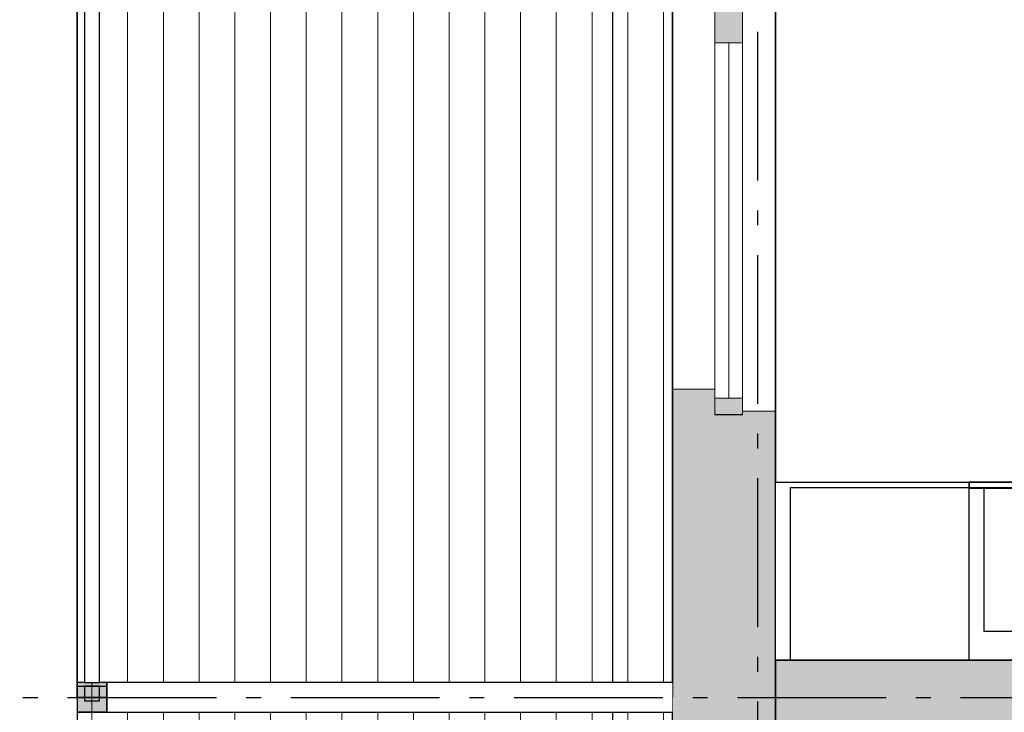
# Model space of a CAD drawing. Header units: millimetres. Extents: x 159314 to 204670, y 149478 to 189280.
# Tile 10 of 43: x 174060 to 177368, y 173044 to 175370. Entities that reach past the tile are written whole.
import ezdxf
from ezdxf.enums import TextEntityAlignment as Align

# ---------------------------------------------------------------- set-up
doc = ezdxf.new("R2010")
doc.units = ezdxf.units.MM
doc.header["$LTSCALE"] = 0.5
doc.header["$MEASUREMENT"] = 0
doc.set_wipeout_variables(frame=1)
for name, pattern in [('Akselinje', [1500, 1000, -200, 100, -200]), ('PLINE', [0]), ('Wipeout_Contour', [2000, 0, -2000])]:
    doc.linetypes.add(name, pattern=pattern)
for name, color, linetype in [('23-- Yttervegger (Skravur)(Nye konstruksjoner)', 7, 'Continuous'), ('23-- Yttervegger(Nye konstruksjoner)', 7, 'Continuous'), ('231- Bærende yttervegger (Skravur)(Nye konstruksjoner)', 7, 'Continuous'), ('231- Bærende yttervegger(Nye konstruksjoner)', 7, 'Continuous'), ('24-- Innervegger (Skravur)(Nye konstruksjoner)', 7, 'Continuous'), ('24-- Innervegger(Nye konstruksjoner)', 7, 'Continuous'), ('244- Vinduer_ dører_ foldevegger(Nye konstruksjoner)', 7, 'Continuous'), ('25-- Dekker(Nye konstruksjoner)', 7, 'Continuous'), ('26-- Yttertak(Nye konstruksjoner)', 7, 'Continuous'), ('273- Kjøkkeninnredning (Skravur)(Nye konstruksjoner)', 7, 'Continuous'), ('273- Kjøkkeninnredning(Nye konstruksjoner)', 7, 'Continuous'), ('822- Modullinjer(Nye konstruksjoner)', 7, 'Continuous'), ('862- M___Nettoareal(Nye konstruksjoner)', 7, 'Continuous'), ('862- M___Nettoareal(Polylinje)(Nye konstruksjoner)', 7, 'Continuous'), ('862- M___Nettoareal(Tekst)(Nye konstruksjoner)', 7, 'Continuous')]:
    doc.layers.add(name, color=color, linetype=linetype)
for name, color, linetype, lineweight in [('234- Vinduer_ dører_ porter(Nye konstruksjoner)', 7, 'Continuous', 0), ('235- Utvendig kledning og overflate(Nye konstruksjoner)', 7, 'Continuous', 0), ('236- Innvendig kledning og overflate(Nye konstruksjoner)', 7, 'Continuous', 0), ('255- Gulvoverflate(Nye konstruksjoner)', 7, 'Continuous', 0)]:
    doc.layers.add(name, color=color, linetype=linetype, lineweight=lineweight)
doc.styles.add('GENERATED_STYLE_1', font='arial.ttf')
doc.styles.add('GENERATED_STYLE_4', font='arialbd.ttf')

# ---------------------------------------------------------------- blocks, each defined once
blk = doc.blocks.new('Balkong_102_5_1', base_point=(175569.1, 170001.1))
at = {"layer": '862- M___Nettoareal(Polylinje)(Nye konstruksjoner)', "linetype": 'PLINE', "flags": 128}
blk.add_lwpolyline([(174252.9, 173043.7), (174252.9, 168193.7), (176252.9, 168193.7), (176252.9, 173043.7)], close=True, dxfattribs=at)
at = {"layer": '862- M___Nettoareal(Tekst)(Nye konstruksjoner)', "insert": (175073.5, 169925.3), "char_height": 150, "attachment_point": 1, "style": 'GENERATED_STYLE_1'}
blk.add_mtext('\\A1;{\\pql;\\pt0,24100;\\fArial|b0|i0|c0|p0;\\W1.000000;9,7\\fArial|b0|i0|c0|p0;\\W1.000000;\\A1{\\H.66x;\\S^  ;}\\fArial|b0|i0|c0|p0;\\W1.000000; m\\fArial|b0|i0|c0|p0;\\W1.000000;\\A1{\\H.66x;\\S2^  ;}}', dxfattribs=at)
at = {"layer": '862- M___Nettoareal(Tekst)(Nye konstruksjoner)', "style": 'GENERATED_STYLE_1'}
for tag, height, p in [('DUMMY_861', 200, (176064.7, 170276.1)), ('ROOM_NAME', 200, (175073.5, 170230.3)), ('DUMMY_862', 150, (175073.5, 169961.8))]:
    blk.add_attdef(tag, text='', height=height, dxfattribs=at).set_placement(p, align=Align.TOP_LEFT)
blk = doc.blocks.new('Balkong_102_6_1', base_point=(175569.1, 176186))
at = {"layer": '862- M___Nettoareal(Polylinje)(Nye konstruksjoner)', "linetype": 'PLINE', "flags": 128}
blk.add_lwpolyline([(174252.9, 173131.2), (176252.9, 173131.2), (176252.9, 177993.4), (174252.9, 177993.4)], close=True, dxfattribs=at)
at = {"layer": '862- M___Nettoareal(Tekst)(Nye konstruksjoner)', "insert": (175073.5, 176110.3), "char_height": 150, "attachment_point": 1, "style": 'GENERATED_STYLE_1'}
blk.add_mtext('\\A1;{\\pql;\\pt0,24100;\\fArial|b0|i0|c0|p0;\\W1.000000;9,7\\fArial|b0|i0|c0|p0;\\W1.000000;\\A1{\\H.66x;\\S^  ;}\\fArial|b0|i0|c0|p0;\\W1.000000; m\\fArial|b0|i0|c0|p0;\\W1.000000;\\A1{\\H.66x;\\S2^  ;}}', dxfattribs=at)
at = {"layer": '862- M___Nettoareal(Tekst)(Nye konstruksjoner)', "style": 'GENERATED_STYLE_1'}
for tag, height, p in [('DUMMY_861', 200, (176064.7, 176461)), ('ROOM_NAME', 200, (175073.5, 176415.3)), ('DUMMY_862', 150, (175073.5, 176146.7))]:
    blk.add_attdef(tag, text='', height=height, dxfattribs=at).set_placement(p, align=Align.TOP_LEFT)
blk = doc.blocks.new('Leilighet 5_102_9_1', base_point=(175190.7, 178886))
at = {"layer": '862- M___Nettoareal(Polylinje)(Nye konstruksjoner)', "linetype": 'PLINE', "flags": 128}
blk.add_lwpolyline([(176598.9, 180733.7), (176598.9, 173218.7), (184098.9, 173218.7), (184098.9, 180733.7)], close=True, dxfattribs=at)
at = {"layer": '862- M___Nettoareal(Tekst)(Nye konstruksjoner)', "style": 'GENERATED_STYLE_1'}
for tag, height, p in [('DUMMY_861', 300, (176128.6, 179239.6)), ('ROOM_NAME', 300, (174252.9, 179171)), ('DUMMY_862', 150, (174252.9, 178768.2))]:
    blk.add_attdef(tag, text='', height=height, dxfattribs=at).set_placement(p, align=Align.TOP_LEFT)
blk = doc.blocks.new('Stue_kjøkken_101_12_1', base_point=(176102.4, 182916.1))
at = {"layer": '862- M___Nettoareal(Polylinje)(Nye konstruksjoner)', "linetype": 'PLINE', "flags": 128}
blk.add_lwpolyline([(176598.9, 180733.7), (176598.9, 176327.4), (176598.9, 173218.7), (179696.2, 173218.7), (179696.2, 175969), (180198.9, 175969), (180198.9, 180733.7)], close=True, dxfattribs=at)
at = {"layer": '862- M___Nettoareal(Tekst)(Nye konstruksjoner)', "style": 'GENERATED_STYLE_1'}
for tag, height, p in [('DUMMY_861', 200, (178936.5, 180040.3)), ('ROOM_NAME', 200, (177351, 179994.6)), ('DUMMY_862', 150, (177351, 179726))]:
    blk.add_attdef(tag, text='', height=height, dxfattribs=at).set_placement(p, align=Align.TOP_LEFT)
blk = doc.blocks.new('Vindu to-fags[10]_1')
at = {"layer": '23-- Yttervegger (Skravur)(Nye konstruksjoner)', "linetype": 'Continuous'}
for points in [[(176395.9, 175932.6), (176395.9, 175851.6), (176487.9, 175851.6), (176487.9, 175932.6)], [(176487.9, 175342.6), (176487.9, 175417.6), (176395.9, 175417.6), (176395.9, 175342.6)], [(176395.9, 175342.6), (176395.9, 175292.6), (176487.9, 175292.6), (176487.9, 175342.6)], [(176487.9, 174042.6), (176487.9, 174098.6), (176395.9, 174098.6), (176395.9, 174042.6)]]:
    blk.add_hatch(color=256, dxfattribs=at).paths.add_polyline_path(points)
at = {"layer": '234- Vinduer_ dører_ porter(Nye konstruksjoner)', "linetype": 'PLINE'}
for p, q in [((176395.9, 175932.6), (176395.9, 175851.6)), ((176487.9, 175851.6), (176487.9, 175932.6)), ((176598.9, 174055.6), (176598.9, 175919.6)), ((176252.9, 174129.6), (176252.9, 175845.6)), ((176395.9, 175851.6), (176487.9, 175851.6)), ((176395.9, 175851.6), (176395.9, 175417.6)), ((176441.9, 175417.6), (176441.9, 175851.6)), ((176487.9, 175417.6), (176487.9, 175851.6)), ((176487.9, 175417.6), (176395.9, 175417.6)), ((176395.9, 175417.6), (176395.9, 175342.6)), ((176487.9, 175342.6), (176487.9, 175417.6)), ((176395.9, 175342.6), (176395.9, 175292.6)), ((176487.9, 175292.6), (176487.9, 175342.6)), ((176395.9, 175292.6), (176487.9, 175292.6)), ((176395.9, 175292.6), (176395.9, 174098.6)), ((176441.9, 174098.6), (176441.9, 175292.6)), ((176487.9, 174098.6), (176487.9, 175292.6)), ((176487.9, 174098.6), (176395.9, 174098.6)), ((176395.9, 174098.6), (176395.9, 174042.6)), ((176487.9, 174042.6), (176487.9, 174098.6))]:
    blk.add_line(p, q, dxfattribs=at)
at = {"layer": '235- Utvendig kledning og overflate(Nye konstruksjoner)', "linetype": 'PLINE'}
for p, q in [((176252.9, 175932.6), (176252.9, 175845.6)), ((176395.9, 175845.6), (176252.9, 175845.6)), ((176252.9, 174042.6), (176252.9, 174129.6)), ((176395.9, 174129.6), (176252.9, 174129.6))]:
    blk.add_line(p, q, dxfattribs=at)
at = {"layer": '236- Innvendig kledning og overflate(Nye konstruksjoner)', "linetype": 'PLINE'}
for p, q in [((176598.9, 175932.6), (176598.9, 175919.6)), ((176487.9, 175919.6), (176598.9, 175919.6)), ((176487.9, 174055.6), (176598.9, 174055.6)), ((176598.9, 174042.6), (176598.9, 174055.6))]:
    blk.add_line(p, q, dxfattribs=at)
at = {"layer": '244- Vinduer_ dører_ foldevegger(Nye konstruksjoner)', "linetype": 'PLINE'}
for p, q in [((176487.9, 175932.6), (176395.9, 175932.6)), ((176487.9, 175932.6), (176395.9, 175932.6)), ((176487.9, 174042.6), (176395.9, 174042.6)), ((176487.9, 174042.6), (176395.9, 174042.6))]:
    blk.add_line(p, q, dxfattribs=at)
blk = doc.blocks.new('Høyskap[79]_1', base_point=(176599.2, 173218.7))
at = {"linetype": 'Wipeout_Contour', "ltscale": 991246.932145}
blk.add_wipeout([(176599.2, 173816.7), (176599.2, 173218.7), (177249.2, 173218.7), (177249.2, 173816.7)], dxfattribs=at).dxf.layer = '273- Kjøkkeninnredning (Skravur)(Nye konstruksjoner)'
at = {"layer": '273- Kjøkkeninnredning(Nye konstruksjoner)', "linetype": 'PLINE'}
for p, q in [((176649.2, 173798.7), (177249.2, 173798.7)), ((176649.2, 173218.7), (176649.2, 173798.7))]:
    blk.add_line(p, q, dxfattribs=at)
at = {"layer": '273- Kjøkkeninnredning(Nye konstruksjoner)', "linetype": 'PLINE', "flags": 128}
blk.add_lwpolyline([(176599.2, 173816.7), (177249.2, 173816.7), (177249.2, 173218.7), (176599.2, 173218.7)], close=True, dxfattribs=at)
blk = doc.blocks.new('Høyskap[84]_1', base_point=(177249.2, 173218.7))
at = {"linetype": 'Wipeout_Contour', "ltscale": 993033.278602}
blk.add_wipeout([(177249.2, 173816.7), (177249.2, 173218.7), (177849.2, 173218.7), (177849.2, 173816.7)], dxfattribs=at).dxf.layer = '273- Kjøkkeninnredning (Skravur)(Nye konstruksjoner)'
at = {"layer": '273- Kjøkkeninnredning(Nye konstruksjoner)', "linetype": 'PLINE'}
blk.add_line((177249.2, 173798.7), (177849.2, 173798.7), dxfattribs=at)
at = {"layer": '273- Kjøkkeninnredning(Nye konstruksjoner)', "linetype": 'PLINE', "flags": 128}
blk.add_lwpolyline([(177249.2, 173816.7), (177849.2, 173816.7), (177849.2, 173218.7), (177249.2, 173218.7)], close=True, dxfattribs=at)
blk = doc.blocks.new('Innebygget ovn[85]_1', base_point=(177849.2, 173816.7))
at = {"layer": '273- Kjøkkeninnredning(Nye konstruksjoner)', "linetype": 'PLINE'}
for p, q in [((177299.2, 173796.7), (177299.2, 173316.7)), ((177799.2, 173316.7), (177799.2, 173796.7)), ((177299.2, 173316.7), (177799.2, 173316.7))]:
    blk.add_line(p, q, dxfattribs=at)
at = {"layer": '273- Kjøkkeninnredning(Nye konstruksjoner)', "linetype": 'PLINE', "flags": 128}
blk.add_lwpolyline([(177849.2, 173796.7), (177849.2, 173816.7), (177249.2, 173816.7), (177249.2, 173796.7)], close=True, dxfattribs=at)
blk = doc.blocks.new('Standard grid marker[152]_1', base_point=(171771, 173093.7))
at = {"layer": '822- Modullinjer(Nye konstruksjoner)', "linetype": 'Akselinje'}
blk.add_line((171971, 173093.7), (202944.9, 173093.7), dxfattribs=at)
at = {"layer": '822- Modullinjer(Nye konstruksjoner)', "style": 'GENERATED_STYLE_4'}
for tag, p in [('AC_MarkerText_1_0', (171271, 173268.7)), ('AC_MarkerText_1_1', (203644.9, 173268.7))]:
    blk.add_attdef(tag, text='', height=350, dxfattribs=at).set_placement(p, align=Align.TOP_CENTER)
blk = doc.blocks.new('Standard grid marker[159]_1', base_point=(176538.9, 188279.7))
at = {"layer": '822- Modullinjer(Nye konstruksjoner)', "linetype": 'Akselinje'}
blk.add_line((176538.9, 188079.7), (176538.9, 150687.7), dxfattribs=at)
at = {"layer": '822- Modullinjer(Nye konstruksjoner)', "style": 'GENERATED_STYLE_4'}
for tag, p in [('AC_MarkerText_1_0', (176538.9, 188954.7)), ('AC_MarkerText_1_1', (176538.9, 150162.7))]:
    blk.add_attdef(tag, text='', height=350, rotation=360, dxfattribs=at).set_placement(p, align=Align.TOP_CENTER)

msp = doc.modelspace()

# ---------------------------------------------------------------- hatches: boundary and pattern name
at = {"layer": '23-- Yttervegger (Skravur)(Nye konstruksjoner)', "linetype": 'Continuous'}
for points in [[(176252.9, 174129.6), (176252.9, 174042.6), (176271.9, 174042.6), (176271.9, 174110.6), (176395.9, 174110.6), (176395.9, 174129.6)], [(176271.9, 174110.6), (176271.9, 174042.6), (176307.9, 174042.6), (176307.9, 174074.6), (176395.9, 174074.6), (176395.9, 174110.6)], [(176307.9, 174074.6), (176307.9, 174042.6), (176330.9, 174042.6), (176330.9, 174051.6), (176395.9, 174051.6), (176395.9, 174074.6)], [(176252.9, 173093.7), (176271.9, 173093.7), (176271.9, 174042.6), (176252.9, 174042.6)], [(176271.9, 174042.6), (176271.9, 173093.7), (176307.9, 173093.7), (176307.9, 174042.6)], [(176330.9, 174042.6), (176307.9, 174042.6), (176307.9, 173093.7), (176330.9, 173093.7)], [(176330.9, 174051.6), (176330.9, 174042.6), (176339.9, 174042.6), (176395.9, 174042.6), (176395.9, 174051.6)], [(176330.9, 173093.7), (176339.9, 173093.7), (176339.9, 174042.6), (176330.9, 174042.6)], [(176339.9, 174042.6), (176339.9, 173093.7), (176537.9, 173093.7), (176537.9, 174042.6), (176487.9, 174042.6), (176395.9, 174042.6)], [(176598.9, 174042.6), (176598.9, 174055.6), (176487.9, 174055.6), (176487.9, 174042.6), (176585.9, 174042.6)], [(176537.9, 173093.7), (176585.9, 173093.7), (176585.9, 174042.6), (176537.9, 174042.6)], [(176585.9, 173093.7), (176598.9, 173093.7), (176598.9, 174042.6), (176585.9, 174042.6)], [(176271.9, 173093.7), (176252.9, 173093.7), (176252.9, 172144.7), (176271.9, 172144.7)], [(176307.9, 173093.7), (176271.9, 173093.7), (176271.9, 172144.7), (176307.9, 172144.7)], [(176307.9, 172144.7), (176330.9, 172144.7), (176330.9, 173093.7), (176307.9, 173093.7)], [(176330.9, 173093.7), (176330.9, 172144.7), (176339.9, 172144.7), (176339.9, 173093.7)], [(176339.9, 172144.7), (176389.9, 172144.7), (176481.9, 172144.7), (176537.9, 172144.7), (176537.9, 173093.7), (176339.9, 173093.7)], [(176537.9, 172144.7), (176585.9, 172144.7), (176585.9, 173093.7), (176537.9, 173093.7)], [(176585.9, 172144.7), (176598.9, 172144.7), (176598.9, 173093.7), (176585.9, 173093.7)]]:
    msp.add_hatch(color=256, dxfattribs=at).paths.add_polyline_path(points)
at = {"layer": '231- Bærende yttervegger (Skravur)(Nye konstruksjoner)', "linetype": 'Continuous'}
for points in [[(174327.9, 175295.4), (174327.9, 175345.4), (174277.9, 175345.4), (174277.9, 175295.4)], [(174327.9, 175195.4), (174327.9, 175245.4), (174277.9, 175245.4), (174277.9, 175195.4)], [(174327.9, 175095.4), (174327.9, 175145.4), (174277.9, 175145.4), (174277.9, 175095.4)], [(174327.9, 174995.4), (174327.9, 175045.4), (174277.9, 175045.4), (174277.9, 174995.4)], [(174327.9, 174895.4), (174327.9, 174945.4), (174277.9, 174945.4), (174277.9, 174895.4)], [(174327.9, 174795.4), (174327.9, 174845.4), (174277.9, 174845.4), (174277.9, 174795.4)], [(174327.9, 174695.4), (174327.9, 174745.4), (174277.9, 174745.4), (174277.9, 174695.4)], [(174327.9, 174595.4), (174327.9, 174645.4), (174277.9, 174645.4), (174277.9, 174595.4)], [(174327.9, 174495.4), (174327.9, 174545.4), (174277.9, 174545.4), (174277.9, 174495.4)], [(174327.9, 174395.4), (174327.9, 174445.4), (174277.9, 174445.4), (174277.9, 174395.4)], [(174327.9, 174295.4), (174327.9, 174345.4), (174277.9, 174345.4), (174277.9, 174295.4)], [(174327.9, 174195.4), (174327.9, 174245.4), (174277.9, 174245.4), (174277.9, 174195.4)], [(174327.9, 174086.4), (174327.9, 174136.4), (174277.9, 174136.4), (174277.9, 174086.4)], [(174327.9, 173986.4), (174327.9, 174036.4), (174277.9, 174036.4), (174277.9, 173986.4)], [(174327.9, 173886.4), (174327.9, 173936.4), (174277.9, 173936.4), (174277.9, 173886.4)], [(174327.9, 173786.4), (174327.9, 173836.4), (174277.9, 173836.4), (174277.9, 173786.4)], [(174327.9, 173686.4), (174327.9, 173736.4), (174277.9, 173736.4), (174277.9, 173686.4)], [(174327.9, 173586.4), (174327.9, 173636.4), (174277.9, 173636.4), (174277.9, 173586.4)], [(174327.9, 173486.4), (174327.9, 173536.4), (174277.9, 173536.4), (174277.9, 173486.4)], [(174327.9, 173390.7), (174327.9, 173440.7), (174277.9, 173440.7), (174277.9, 173390.7)], [(174327.9, 173281.7), (174327.9, 173331.7), (174277.9, 173331.7), (174277.9, 173281.7)], [(174327.9, 173181.7), (174327.9, 173231.7), (174277.9, 173231.7), (174277.9, 173181.7)], [(174352.9, 173143.7), (174252.9, 173143.7), (174252.9, 173043.7), (174352.9, 173043.7)], [(174327.9, 173081.7), (174327.9, 173131.7), (174277.9, 173131.7), (174277.9, 173081.7)], [(176252.9, 173118.7), (174352.9, 173118.7), (174352.9, 173068.7), (176252.9, 173068.7)]]:
    msp.add_hatch(color=256, dxfattribs=at).paths.add_polyline_path(points)
at = {"layer": '24-- Innervegger (Skravur)(Nye konstruksjoner)', "linetype": 'Continuous'}
msp.add_hatch(color=256, dxfattribs=at).paths.add_polyline_path([(176598.9, 172968.7), (184098.9, 172968.7), (184098.9, 173218.7), (176598.9, 173218.7)])
at = {"layer": '255- Gulvoverflate(Nye konstruksjoner)', "linetype": 'Continuous'}
h = msp.add_hatch(dxfattribs=at)
h.set_pattern_fill('LINJER_120_MM_0001', color=256, style=0, pattern_type=2)
h.set_pattern_definition([(90, (174662.88, 173693.66), (-120, 4e-06), [])])
h.paths.add_polyline_path([(174252.9, 173093.7), (176252.9, 173093.7), (176252.9, 177993.4), (174252.9, 177993.4)])
h = msp.add_hatch(dxfattribs=at)
h.set_pattern_fill('LINJER_120_MM_0001', color=256, style=0, pattern_type=2)
h.set_pattern_definition([(270, (175742.87, 166673.74), (120, 4e-06), [])])
h.paths.add_polyline_path([(174252.9, 173093.7), (174252.9, 168193.7), (176252.9, 168193.7), (176252.9, 173093.7)])

# ---------------------------------------------------------------- linework, layer by layer
at = {"layer": '23-- Yttervegger(Nye konstruksjoner)', "linetype": 'PLINE'}
msp.add_line((176487.9, 174042.6), (176395.9, 174042.6), dxfattribs=at)
at = {"layer": '231- Bærende yttervegger(Nye konstruksjoner)', "linetype": 'PLINE', "flags": 128}
for points in [[(174327.9, 175345.4), (174277.9, 175345.4)], [(174277.9, 175345.4), (174277.9, 175295.4)], [(174327.9, 175295.4), (174327.9, 175345.4)], [(174277.9, 175295.4), (174327.9, 175295.4)], [(174327.9, 175245.4), (174277.9, 175245.4)], [(174277.9, 175245.4), (174277.9, 175195.4)], [(174327.9, 175195.4), (174327.9, 175245.4)], [(174277.9, 175195.4), (174327.9, 175195.4)], [(174327.9, 175145.4), (174277.9, 175145.4)], [(174277.9, 175145.4), (174277.9, 175095.4)], [(174327.9, 175095.4), (174327.9, 175145.4)], [(174277.9, 175095.4), (174327.9, 175095.4)], [(174327.9, 175045.4), (174277.9, 175045.4)], [(174277.9, 175045.4), (174277.9, 174995.4)], [(174327.9, 174995.4), (174327.9, 175045.4)], [(174277.9, 174995.4), (174327.9, 174995.4)], [(174327.9, 174945.4), (174277.9, 174945.4)], [(174277.9, 174945.4), (174277.9, 174895.4)], [(174327.9, 174895.4), (174327.9, 174945.4)], [(174277.9, 174895.4), (174327.9, 174895.4)], [(174327.9, 174845.4), (174277.9, 174845.4)], [(174277.9, 174845.4), (174277.9, 174795.4)], [(174327.9, 174795.4), (174327.9, 174845.4)], [(174277.9, 174795.4), (174327.9, 174795.4)], [(174327.9, 174745.4), (174277.9, 174745.4)], [(174277.9, 174745.4), (174277.9, 174695.4)], [(174327.9, 174695.4), (174327.9, 174745.4)], [(174277.9, 174695.4), (174327.9, 174695.4)], [(174327.9, 174645.4), (174277.9, 174645.4)], [(174277.9, 174645.4), (174277.9, 174595.4)], [(174327.9, 174595.4), (174327.9, 174645.4)], [(174277.9, 174595.4), (174327.9, 174595.4)], [(174327.9, 174545.4), (174277.9, 174545.4)], [(174277.9, 174545.4), (174277.9, 174495.4)], [(174327.9, 174495.4), (174327.9, 174545.4)], [(174277.9, 174495.4), (174327.9, 174495.4)], [(174327.9, 174445.4), (174277.9, 174445.4)], [(174277.9, 174445.4), (174277.9, 174395.4)], [(174327.9, 174395.4), (174327.9, 174445.4)], [(174277.9, 174395.4), (174327.9, 174395.4)], [(174327.9, 174345.4), (174277.9, 174345.4)], [(174277.9, 174345.4), (174277.9, 174295.4)], [(174327.9, 174295.4), (174327.9, 174345.4)], [(174277.9, 174295.4), (174327.9, 174295.4)], [(174327.9, 174245.4), (174277.9, 174245.4)], [(174277.9, 174245.4), (174277.9, 174195.4)], [(174327.9, 174195.4), (174327.9, 174245.4)], [(174277.9, 174195.4), (174327.9, 174195.4)], [(174327.9, 174136.4), (174277.9, 174136.4)], [(174277.9, 174136.4), (174277.9, 174086.4)], [(174327.9, 174086.4), (174327.9, 174136.4)], [(174277.9, 174086.4), (174327.9, 174086.4)], [(174327.9, 174036.4), (174277.9, 174036.4)], [(174277.9, 174036.4), (174277.9, 173986.4)], [(174327.9, 173986.4), (174327.9, 174036.4)], [(174277.9, 173986.4), (174327.9, 173986.4)], [(174327.9, 173936.4), (174277.9, 173936.4)], [(174277.9, 173936.4), (174277.9, 173886.4)], [(174327.9, 173886.4), (174327.9, 173936.4)], [(174277.9, 173886.4), (174327.9, 173886.4)], [(174327.9, 173836.4), (174277.9, 173836.4)], [(174277.9, 173836.4), (174277.9, 173786.4)], [(174327.9, 173786.4), (174327.9, 173836.4)], [(174277.9, 173786.4), (174327.9, 173786.4)], [(174327.9, 173736.4), (174277.9, 173736.4)], [(174277.9, 173736.4), (174277.9, 173686.4)], [(174327.9, 173686.4), (174327.9, 173736.4)], [(174277.9, 173686.4), (174327.9, 173686.4)], [(174327.9, 173636.4), (174277.9, 173636.4)], [(174277.9, 173636.4), (174277.9, 173586.4)], [(174327.9, 173586.4), (174327.9, 173636.4)], [(174277.9, 173586.4), (174327.9, 173586.4)], [(174327.9, 173536.4), (174277.9, 173536.4)], [(174277.9, 173536.4), (174277.9, 173486.4)], [(174327.9, 173486.4), (174327.9, 173536.4)], [(174277.9, 173486.4), (174327.9, 173486.4)], [(174327.9, 173440.7), (174277.9, 173440.7)], [(174277.9, 173440.7), (174277.9, 173390.7)], [(174327.9, 173390.7), (174327.9, 173440.7)], [(174277.9, 173390.7), (174327.9, 173390.7)], [(174327.9, 173331.7), (174277.9, 173331.7)], [(174277.9, 173331.7), (174277.9, 173281.7)], [(174327.9, 173281.7), (174327.9, 173331.7)], [(174277.9, 173281.7), (174327.9, 173281.7)], [(174327.9, 173231.7), (174277.9, 173231.7)], [(174277.9, 173231.7), (174277.9, 173181.7)], [(174327.9, 173181.7), (174327.9, 173231.7)], [(174277.9, 173181.7), (174327.9, 173181.7)], [(174352.9, 173143.7), (174252.9, 173143.7)], [(174252.9, 173143.7), (174252.9, 173043.7)], [(174327.9, 173131.7), (174277.9, 173131.7)], [(174277.9, 173131.7), (174277.9, 173081.7)], [(174327.9, 173081.7), (174327.9, 173131.7)], [(174352.9, 173043.7), (174352.9, 173143.7)], [(176252.9, 173118.7), (174352.9, 173118.7)], [(176252.9, 173068.7), (176252.9, 173118.7)], [(174277.9, 173081.7), (174327.9, 173081.7)], [(174352.9, 173068.7), (176252.9, 173068.7)], [(174252.9, 173043.7), (174352.9, 173043.7)]]:
    msp.add_lwpolyline(points, dxfattribs=at)
at = {"layer": '235- Utvendig kledning og overflate(Nye konstruksjoner)', "linetype": 'PLINE'}
for p in [(176395.9, 174129.6), (176252.9, 174042.6)]:
    msp.add_line(p, (176252.9, 174129.6), dxfattribs=at)
at = {"layer": '235- Utvendig kledning og overflate(Nye konstruksjoner)', "linetype": 'PLINE', "flags": 128}
for points in [[(176252.9, 174042.6), (176252.9, 173093.7)], [(176252.9, 173093.7), (176252.9, 172144.7)]]:
    msp.add_lwpolyline(points, dxfattribs=at)
at = {"layer": '236- Innvendig kledning og overflate(Nye konstruksjoner)', "linetype": 'PLINE'}
for p in [(176487.9, 174055.6), (176598.9, 174042.6)]:
    msp.add_line(p, (176598.9, 174055.6), dxfattribs=at)
at = {"layer": '236- Innvendig kledning og overflate(Nye konstruksjoner)', "linetype": 'PLINE', "flags": 128}
for points in [[(176598.9, 173093.7), (176598.9, 174042.6)], [(176598.9, 172144.7), (176598.9, 173093.7)]]:
    msp.add_lwpolyline(points, dxfattribs=at)
at = {"layer": '24-- Innervegger(Nye konstruksjoner)', "linetype": 'PLINE', "flags": 128}
for points in [[(179696.2, 173218.7), (176598.9, 173218.7)], [(176598.9, 173218.7), (176598.9, 172968.7)]]:
    msp.add_lwpolyline(points, dxfattribs=at)
at = {"layer": '25-- Dekker(Nye konstruksjoner)', "linetype": 'PLINE', "flags": 128}
for points in [[(174252.9, 173093.7), (174252.9, 177993.4), (176252.9, 177993.4), (176252.9, 173093.7)], [(174252.9, 173093.7), (174252.9, 168193.7), (176252.9, 168193.7), (176252.9, 173093.7)]]:
    msp.add_lwpolyline(points, close=True, dxfattribs=at)
at = {"layer": '26-- Yttertak(Nye konstruksjoner)', "linetype": 'PLINE', "flags": 128}
for points in [[(176052.9, 165007.7), (176052.9, 181179.7)], [(176598.9, 165453.7), (176598.9, 180733.7)]]:
    msp.add_lwpolyline(points, dxfattribs=at)

# ---------------------------------------------------------------- block references
at = {"layer": '244- Vinduer_ dører_ foldevegger(Nye konstruksjoner)', "linetype": 'PLINE'}
msp.add_blockref('Vindu to-fags[10]_1', (0, 0), dxfattribs=at)
at = {"layer": '862- M___Nettoareal(Nye konstruksjoner)', "linetype": 'Continuous'}
for name, p in [('Leilighet 5_102_9_1', (175190.7, 178886)), ('Stue_kjøkken_101_12_1', (176102.4, 182916.1))]:
    msp.add_blockref(name, p, dxfattribs=at)
ref = msp.add_blockref('Balkong_102_6_1', (175569.1, 176186), dxfattribs=at)
ref.add_attrib('ROOM_NAME', 'Balkong', dxfattribs={"layer": '862- M___Nettoareal(Tekst)(Nye konstruksjoner)', "color": 7, "height": 200, "style": 'GENERATED_STYLE_1'}).set_placement((175073.5, 176415.3), align=Align.TOP_LEFT)
ref = msp.add_blockref('Balkong_102_5_1', (175569.1, 170001.1), dxfattribs=at)
ref.add_attrib('ROOM_NAME', 'Balkong', dxfattribs={"layer": '862- M___Nettoareal(Tekst)(Nye konstruksjoner)', "color": 7, "height": 200, "style": 'GENERATED_STYLE_1'}).set_placement((175073.5, 170230.3), align=Align.TOP_LEFT)

# ---------------------------------------------------------------- next in the draw order: block references
at = {"layer": '273- Kjøkkeninnredning(Nye konstruksjoner)', "linetype": 'PLINE'}
msp.add_blockref('Høyskap[79]_1', (176599.2, 173218.7), dxfattribs=at)

# ---------------------------------------------------------------- next in the draw order: wipeouts: each hides what was drawn before it
at = {"linetype": 'Wipeout_Contour', "ltscale": 989472.984231}
msp.add_wipeout([(174277.9, 177893.4), (174277.9, 173143.7), (174327.9, 173143.7), (174327.9, 177893.4)], dxfattribs=at).dxf.layer = '231- Bærende yttervegger (Skravur)(Nye konstruksjoner)'
at = {"linetype": 'Wipeout_Contour', "ltscale": 985543.037695}
msp.add_wipeout([(174352.9, 173118.7), (176252.9, 173118.7), (176252.9, 173143.7), (174352.9, 173143.7)], dxfattribs=at).dxf.layer = '231- Bærende yttervegger (Skravur)(Nye konstruksjoner)'

# ---------------------------------------------------------------- next in the draw order: linework, layer by layer
at = {"layer": '231- Bærende yttervegger(Nye konstruksjoner)', "linetype": 'PLINE', "flags": 128}
for points in [[(174277.9, 177893.4), (174277.9, 173143.7)], [(174327.9, 173143.7), (174327.9, 177893.4)], [(174277.9, 173143.7), (174327.9, 173143.7)], [(176252.9, 173143.7), (174352.9, 173143.7)], [(174352.9, 173143.7), (174352.9, 173118.7)], [(174352.9, 173118.7), (176252.9, 173118.7)], [(176252.9, 173118.7), (176252.9, 173143.7)]]:
    msp.add_lwpolyline(points, dxfattribs=at)

# ---------------------------------------------------------------- next in the draw order: block references
at = {"layer": '273- Kjøkkeninnredning(Nye konstruksjoner)', "linetype": 'PLINE'}
msp.add_blockref('Høyskap[84]_1', (177249.2, 173218.7), dxfattribs=at)

# ---------------------------------------------------------------- next in the draw order: block references
msp.add_blockref('Innebygget ovn[85]_1', (177849.2, 173816.7), dxfattribs=at)

# ---------------------------------------------------------------- next in the draw order: wipeouts: each hides what was drawn before it
at = {"linetype": 'Wipeout_Contour', "ltscale": 985437.64971}
msp.add_wipeout([(174352.9, 173043.7), (176252.9, 173043.7), (176252.9, 173143.7), (174352.9, 173143.7)], dxfattribs=at).dxf.layer = '231- Bærende yttervegger (Skravur)(Nye konstruksjoner)'

# ---------------------------------------------------------------- next in the draw order: linework, layer by layer
at = {"layer": '231- Bærende yttervegger(Nye konstruksjoner)', "linetype": 'PLINE', "flags": 128}
for points in [[(176252.9, 173143.7), (174352.9, 173143.7)], [(174352.9, 173143.7), (174352.9, 173043.7)], [(174352.9, 173043.7), (176252.9, 173043.7)]]:
    msp.add_lwpolyline(points, dxfattribs=at)

# ---------------------------------------------------------------- next in the draw order: block references
at = {"layer": '822- Modullinjer(Nye konstruksjoner)', "linetype": 'PLINE'}
for name, p in [('Standard grid marker[159]_1', (176538.9, 188279.7)), ('Standard grid marker[152]_1', (171771, 173093.7))]:
    msp.add_blockref(name, p, dxfattribs=at)

doc.saveas('drawing.dxf')
